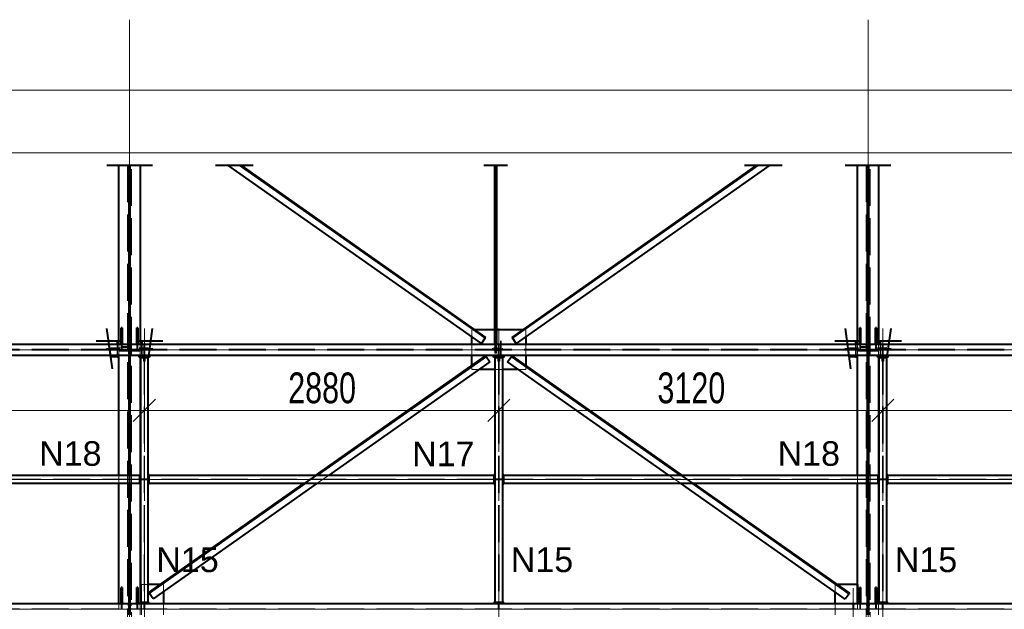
# Model space of a CAD drawing. Header units: metres. Extents: x 217 to 322, y -6 to 53.
# Tile 26 of 39: x 251 to 259, y 43 to 48. Entities that reach past the tile are written whole.
import ezdxf

# ---------------------------------------------------------------- set-up
doc = ezdxf.new("R2010")
doc.units = ezdxf.units.M
for name, pattern in [('__RA_15', [1.7, 1, -0.3, 0.1, -0.3]), ('__RA_2', [0.4, 0.3, -0.1]), ('__RA_4', [0.6, 0.3, -0.1, 0, -0.1, 0, -0.1])]:
    doc.linetypes.add(name, pattern=pattern)
for name, color, linetype, lineweight in [('OSY', 204, '__RA_15', 13), ('POPIS', 7, 'Continuous', 13), ('Standard', 7, 'Continuous', 40), ('VYZTUZ', 11, 'Continuous', 50)]:
    doc.layers.add(name, color=color, linetype=linetype, lineweight=lineweight)
doc.styles.add('ARIAL', font='ARIAL.TTF')

msp = doc.modelspace()

# ---------------------------------------------------------------- linework, layer by layer
at = {"layer": 'OSY', "color": 204, "linetype": 'Continuous', "lineweight": 13}
for p, q in [((252.0971, 36.1652), (252.0971, 47.9132)), ((258.0971, 36.1652), (258.0971, 47.9132)), ((223.0094, 47.3405), (268.4574, 47.3405)), ((223.0094, 45.2328), (268.4574, 45.2328)), ((227.8694, 44.179), (266.4974, 44.179)), ((223.0094, 43.1251), (268.4574, 43.1251))]:
    msp.add_line(p, q, dxfattribs=at)
at = {"layer": 'OSY', "color": 204, "linetype": '__RA_15', "lineweight": 13}
for p, q in [((252.2171, 45.4037), (252.2171, 38.3637)), ((255.0971, 45.4037), (255.0971, 38.3637)), ((258.2171, 45.4037), (258.2171, 38.3637)), ((257.9771, 43.296), (257.9771, 38.4059))]:
    msp.add_line(p, q, dxfattribs=at)
at = {"layer": 'Standard', "color": 1, "linetype": '__RA_4', "lineweight": 40}
for p, q in [((251.9111, 46.7305), (252.1911, 46.7305)), ((252.0031, 46.7305), (252.2831, 46.7305)), ((252.7959, 46.7305), (253.0898, 46.7305)), ((252.8898, 46.7305), (253.1002, 46.7305)), ((254.9755, 46.7305), (255.1645, 46.7305)), ((254.9797, 46.7305), (255.1688, 46.7305)), ((255.0279, 46.7305), (255.1062, 46.7305)), ((255.0381, 46.7305), (255.1164, 46.7305)), ((257.094, 46.7305), (257.3045, 46.7305)), ((257.1045, 46.7305), (257.3984, 46.7305)), ((257.9111, 46.7305), (258.1911, 46.7305)), ((258.0031, 46.7305), (258.2831, 46.7305)), ((251.9444, 45.1788), (251.9129, 45.4047)), ((252.2814, 45.4047), (252.2499, 45.1788)), ((257.9444, 45.1788), (257.9129, 45.4047)), ((258.2814, 45.4047), (258.2499, 45.1788)), ((251.8267, 45.3056), (252.0382, 45.3056)), ((251.9584, 45.0781), (251.9293, 45.2869)), ((252.1561, 45.3056), (252.3676, 45.3056)), ((257.8267, 45.3056), (258.0382, 45.3056)), ((257.9584, 45.0781), (257.9293, 45.2869)), ((258.1561, 45.3056), (258.3676, 45.3056))]:
    msp.add_line(p, q, dxfattribs=at)
at = {"layer": 'Standard', "color": 1, "linetype": 'Continuous', "lineweight": 40}
for p, q in [((252.0111, 45.2778), (252.0111, 46.7305)), ((252.0911, 46.7305), (252.0911, 45.2778)), ((252.1031, 45.2778), (252.1031, 46.7305)), ((252.1831, 46.7305), (252.1831, 45.2778)), ((254.9553, 45.2836), (252.8959, 46.7305)), ((254.9864, 45.3278), (252.9898, 46.7305)), ((253.0002, 46.7305), (254.9898, 45.3327)), ((255.0661, 45.2778), (255.0661, 46.7305)), ((255.0679, 45.2778), (255.0679, 46.7305)), ((255.0721, 45.2778), (255.0721, 46.7305)), ((255.0764, 45.2778), (255.0764, 46.7305)), ((255.0781, 46.7305), (255.0781, 45.2778)), ((255.2045, 45.3327), (257.194, 46.7305)), ((257.2045, 46.7305), (255.2079, 45.3278)), ((257.2984, 46.7305), (255.239, 45.2836)), ((258.0111, 45.2778), (258.0111, 46.7305)), ((258.0911, 46.7305), (258.0911, 45.2778)), ((258.1031, 45.2778), (258.1031, 46.7305)), ((258.1831, 46.7305), (258.1831, 45.2778)), ((252.0291, 45.2778), (252.0291, 45.4091)), ((252.0371, 45.4091), (252.0291, 45.4091)), ((252.0371, 45.4091), (252.0371, 45.2778)), ((252.1651, 45.4091), (252.1571, 45.4091)), ((252.1571, 45.2778), (252.1571, 45.4091)), ((252.1651, 45.4091), (252.1651, 45.2778)), ((255.0661, 45.3928), (254.9042, 45.3928)), ((255.2901, 45.3928), (255.0781, 45.3928)), ((258.0291, 45.2778), (258.0291, 45.4091)), ((258.0371, 45.4091), (258.0291, 45.4091)), ((258.0371, 45.4091), (258.0371, 45.2778)), ((258.1651, 45.4091), (258.1571, 45.4091)), ((258.1571, 45.2778), (258.1571, 45.4091)), ((258.1651, 45.4091), (258.1651, 45.2778)), ((251.9961, 45.302), (251.9267, 45.3056)), ((251.9993, 45.3024), (251.9382, 45.3056)), ((251.9993, 45.3024), (251.9961, 45.302)), ((251.9961, 45.302), (251.9961, 45.2778)), ((251.9993, 45.2778), (251.9993, 45.3024)), ((252.1031, 45.3337), (252.0911, 45.3337)), ((252.2561, 45.3056), (252.195, 45.3024)), ((252.1981, 45.302), (252.195, 45.3024)), ((252.195, 45.3024), (252.195, 45.2778)), ((252.2676, 45.3056), (252.1981, 45.302)), ((252.1981, 45.2778), (252.1981, 45.302)), ((254.8771, 45.2778), (254.8771, 45.3385)), ((254.9864, 45.3278), (254.9553, 45.2836)), ((254.9898, 45.3327), (254.9864, 45.3278)), ((255.2079, 45.3278), (255.2045, 45.3327)), ((255.239, 45.2836), (255.2079, 45.3278)), ((255.3171, 45.3385), (255.3171, 45.2778)), ((257.9961, 45.302), (257.9267, 45.3056)), ((257.9993, 45.3024), (257.9382, 45.3056)), ((257.9993, 45.3024), (257.9961, 45.302)), ((257.9961, 45.302), (257.9961, 45.2778)), ((257.9993, 45.2778), (257.9993, 45.3024)), ((258.1031, 45.3337), (258.0911, 45.3337)), ((258.2561, 45.3056), (258.195, 45.3024)), ((258.1981, 45.302), (258.195, 45.3024)), ((258.195, 45.3024), (258.195, 45.2778)), ((258.2676, 45.3056), (258.1981, 45.302)), ((258.1981, 45.2778), (258.1981, 45.302)), ((246.1031, 45.2778), (252.0911, 45.2778)), ((252.0911, 45.2778), (252.0911, 45.1878)), ((252.1031, 45.23), (252.0911, 45.23)), ((252.0911, 45.22), (252.1031, 45.22)), ((252.1031, 45.2778), (258.0911, 45.2778)), ((252.1031, 45.1878), (252.1031, 45.2778)), ((258.0911, 45.2778), (258.0911, 45.1878)), ((258.1031, 45.23), (258.0911, 45.23)), ((258.0911, 45.22), (258.1031, 45.22)), ((258.1031, 45.2778), (264.0911, 45.2778)), ((258.1031, 45.1878), (258.1031, 45.2778)), ((246.1031, 45.1878), (252.0911, 45.1878)), ((251.9446, 45.1772), (251.9961, 45.1745)), ((251.9961, 45.1878), (251.9961, 45.1745)), ((251.9961, 45.1745), (251.9993, 45.1749)), ((251.9993, 45.1749), (251.9993, 45.1878)), ((252.0111, 44.211), (252.0111, 45.1878)), ((252.0911, 45.1878), (252.0911, 44.211)), ((252.1031, 44.211), (252.1031, 45.1878)), ((252.1031, 45.1878), (258.0911, 45.1878)), ((252.1671, 45.1798), (252.1671, 45.1878)), ((252.1671, 45.1798), (252.2671, 45.1798)), ((252.1749, 45.1798), (252.1749, 45.1748)), ((252.1749, 45.1748), (252.2099, 45.1748)), ((252.1831, 45.1798), (252.1831, 44.219)), ((252.1851, 45.1698), (252.1851, 43.1781)), ((252.1851, 45.1698), (252.2491, 45.1698)), ((252.1957, 45.1748), (252.1981, 45.1745)), ((252.1981, 45.1745), (252.1981, 45.1748)), ((252.1981, 45.1745), (252.2046, 45.1748)), ((252.2099, 45.1748), (252.2099, 45.1698)), ((252.2149, 45.1698), (252.2149, 45.1798)), ((252.2149, 45.1754), (252.2193, 45.1756)), ((252.2193, 45.1798), (252.2193, 45.1698)), ((252.2243, 45.1698), (252.2243, 45.1748)), ((252.2243, 45.1748), (252.2593, 45.1748)), ((252.2491, 43.1781), (252.2491, 45.1698)), ((252.2593, 45.1748), (252.2593, 45.1798)), ((252.2671, 45.1878), (252.2671, 45.1798)), ((253.6079, 44.211), (254.9901, 45.1821)), ((254.9936, 45.1772), (253.6183, 44.211)), ((255.0246, 45.133), (253.7123, 44.211)), ((254.8771, 45.1027), (254.8771, 45.1878)), ((254.9901, 45.1821), (254.9936, 45.1772)), ((254.9936, 45.1772), (255.0246, 45.133)), ((255.0471, 45.1798), (255.0471, 45.1878)), ((255.0471, 45.1798), (255.1471, 45.1798)), ((255.0549, 45.1798), (255.0549, 45.1748)), ((255.0549, 45.1748), (255.0899, 45.1748)), ((255.0651, 45.1698), (255.0651, 43.1781)), ((255.0651, 45.1698), (255.1291, 45.1698)), ((255.0899, 45.1748), (255.0899, 45.1698)), ((255.0949, 45.1698), (255.0949, 45.1798)), ((255.0993, 45.1798), (255.0993, 45.1698)), ((255.1043, 45.1698), (255.1043, 45.1748)), ((255.1043, 45.1748), (255.1393, 45.1748)), ((255.1291, 43.1781), (255.1291, 45.1698)), ((255.1393, 45.1748), (255.1393, 45.1798)), ((255.1471, 45.1878), (255.1471, 45.1798)), ((255.1681, 45.1341), (255.1991, 45.1783)), ((256.482, 44.211), (255.1681, 45.1341)), ((255.1991, 45.1783), (255.2026, 45.1832)), ((256.5759, 44.211), (255.1991, 45.1783)), ((255.2026, 45.1832), (256.5864, 44.211)), ((255.3171, 45.1878), (255.3171, 45.1027)), ((257.9446, 45.1772), (257.9961, 45.1745)), ((257.9961, 45.1878), (257.9961, 45.1745)), ((257.9961, 45.1745), (257.9993, 45.1749)), ((257.9993, 45.1749), (257.9993, 45.1878)), ((258.0111, 44.211), (258.0111, 45.1878)), ((258.0911, 45.1878), (258.0911, 44.211)), ((258.1031, 44.211), (258.1031, 45.1878)), ((258.1031, 45.1878), (264.0911, 45.1878)), ((258.1671, 45.1798), (258.1671, 45.1878)), ((258.1671, 45.1798), (258.2671, 45.1798)), ((258.1749, 45.1798), (258.1749, 45.1748)), ((258.1749, 45.1748), (258.2099, 45.1748)), ((258.1831, 45.1798), (258.1831, 44.219)), ((258.1851, 45.1698), (258.1851, 43.1781)), ((258.1851, 45.1698), (258.2491, 45.1698)), ((258.1957, 45.1748), (258.1981, 45.1745)), ((258.1981, 45.1745), (258.1981, 45.1748)), ((258.1981, 45.1745), (258.2046, 45.1748)), ((258.2099, 45.1748), (258.2099, 45.1698)), ((258.2149, 45.1698), (258.2149, 45.1798)), ((258.2149, 45.1754), (258.2193, 45.1756)), ((258.2193, 45.1798), (258.2193, 45.1698)), ((258.2243, 45.1698), (258.2243, 45.1748)), ((258.2243, 45.1748), (258.2593, 45.1748)), ((258.2491, 43.1781), (258.2491, 45.1698)), ((258.2593, 45.1748), (258.2593, 45.1798)), ((258.2671, 45.1878), (258.2671, 45.1798)), ((255.0651, 45.0728), (254.939, 45.0728)), ((255.2553, 45.0728), (255.1291, 45.0728)), ((252.1031, 44.9837), (252.0911, 44.9837)), ((258.1031, 44.9837), (258.0911, 44.9837)), ((252.1771, 44.211), (249.1371, 44.211)), ((252.1771, 44.219), (252.1771, 44.211)), ((252.1771, 44.219), (252.1851, 44.219)), ((252.1771, 44.211), (252.1771, 44.147)), ((252.2491, 44.219), (252.2571, 44.219)), ((252.2571, 44.211), (252.2571, 44.219)), ((252.2571, 44.147), (252.2571, 44.211)), ((255.0571, 44.211), (252.2571, 44.211)), ((255.0571, 44.219), (255.0571, 44.211)), ((255.0571, 44.219), (255.0651, 44.219)), ((255.0571, 44.211), (255.0571, 44.147)), ((255.1291, 44.219), (255.1371, 44.219)), ((255.1371, 44.211), (255.1371, 44.219)), ((255.1371, 44.147), (255.1371, 44.211)), ((258.1771, 44.211), (255.1371, 44.211)), ((258.1771, 44.219), (258.1771, 44.211)), ((258.1771, 44.219), (258.1851, 44.219)), ((258.1771, 44.211), (258.1771, 44.147)), ((258.2491, 44.219), (258.2571, 44.219)), ((258.2571, 44.211), (258.2571, 44.219)), ((258.2571, 44.147), (258.2571, 44.211)), ((261.0571, 44.211), (258.2571, 44.211)), ((249.1371, 44.147), (252.1771, 44.147)), ((252.0111, 43.1701), (252.0111, 44.147)), ((252.0911, 44.147), (252.0911, 43.1701)), ((252.1031, 43.1701), (252.1031, 44.147)), ((252.1771, 44.147), (252.1771, 44.139)), ((252.1851, 44.139), (252.1771, 44.139)), ((252.1831, 44.139), (252.1831, 43.1781)), ((252.2571, 44.139), (252.2491, 44.139)), ((252.2531, 43.2591), (253.5168, 44.147)), ((253.5272, 44.147), (252.2565, 43.2542)), ((252.2571, 44.139), (252.2571, 44.147)), ((252.2571, 44.147), (255.0571, 44.147)), ((253.6212, 44.147), (252.2876, 43.21)), ((255.0571, 44.147), (255.0571, 44.139)), ((255.0651, 44.139), (255.0571, 44.139)), ((255.1371, 44.139), (255.1291, 44.139)), ((255.1371, 44.139), (255.1371, 44.147)), ((255.1371, 44.147), (258.1771, 44.147)), ((257.9116, 43.2065), (256.5731, 44.147)), ((257.9427, 43.2507), (256.667, 44.147)), ((256.6775, 44.147), (257.9461, 43.2556)), ((258.0111, 43.3251), (258.0111, 44.147)), ((258.0911, 44.147), (258.0911, 43.1701)), ((258.1031, 43.1701), (258.1031, 44.147)), ((258.1771, 44.147), (258.1771, 44.139)), ((258.1851, 44.139), (258.1771, 44.139)), ((258.1831, 44.139), (258.1831, 43.1781)), ((258.2571, 44.139), (258.2491, 44.139)), ((258.2571, 44.139), (258.2571, 44.147)), ((258.2571, 44.147), (261.0571, 44.147)), ((252.0291, 43.1701), (252.0291, 43.3014)), ((252.0371, 43.3014), (252.0291, 43.3014)), ((252.0371, 43.3014), (252.0371, 43.1701)), ((252.1651, 43.3014), (252.1571, 43.3014)), ((252.1571, 43.1701), (252.1571, 43.3014)), ((252.1651, 43.3014), (252.1651, 43.1701)), ((252.347, 43.3251), (252.2491, 43.3251)), ((258.0111, 43.3251), (257.8473, 43.3251)), ((258.0111, 43.1701), (258.0111, 43.3251)), ((258.0111, 43.3251), (258.0111, 43.1701)), ((258.0291, 43.1701), (258.0291, 43.3014)), ((258.0371, 43.3014), (258.0291, 43.3014)), ((258.0371, 43.3014), (258.0371, 43.1701)), ((258.1651, 43.3014), (258.1571, 43.3014)), ((258.1571, 43.1701), (258.1571, 43.3014)), ((258.1651, 43.3014), (258.1651, 43.1701)), ((252.1031, 43.216), (252.0911, 43.216)), ((252.2565, 43.2542), (252.2531, 43.2591)), ((252.2876, 43.21), (252.2565, 43.2542)), ((252.3731, 43.2701), (252.3731, 43.1701)), ((257.8311, 43.1701), (257.8311, 43.2631)), ((257.9427, 43.2507), (257.9116, 43.2065)), ((257.9461, 43.2556), (257.9427, 43.2507)), ((258.1031, 43.216), (258.0911, 43.216)), ((246.1031, 43.1701), (252.0911, 43.1701)), ((252.0911, 43.1701), (252.0911, 43.0801)), ((252.1031, 43.1701), (258.0911, 43.1701)), ((252.1031, 43.0801), (252.1031, 43.1701)), ((252.1771, 43.1701), (252.1771, 43.1781)), ((252.1851, 43.1781), (252.1771, 43.1781)), ((252.2491, 43.1781), (252.1851, 43.1781)), ((252.2571, 43.1781), (252.2491, 43.1781)), ((252.2571, 43.1781), (252.2571, 43.1701)), ((255.0571, 43.1701), (255.0571, 43.1781)), ((255.0651, 43.1781), (255.0571, 43.1781)), ((255.1291, 43.1781), (255.0651, 43.1781)), ((255.1371, 43.1781), (255.1291, 43.1781)), ((255.1371, 43.1781), (255.1371, 43.1701)), ((258.0911, 43.1701), (258.0911, 43.0801)), ((258.1031, 43.1701), (264.0911, 43.1701)), ((258.1031, 43.0801), (258.1031, 43.1701)), ((258.1771, 43.1701), (258.1771, 43.1781)), ((258.1851, 43.1781), (258.1771, 43.1781)), ((258.2491, 43.1781), (258.1851, 43.1781)), ((258.2571, 43.1781), (258.2491, 43.1781)), ((258.2571, 43.1781), (258.2571, 43.1701))]:
    msp.add_line(p, q, dxfattribs=at)
at = {"layer": 'Standard', "color": 136, "linetype": '__RA_2', "lineweight": 18}
for p, q in [((252.0811, 46.7305), (252.0811, 38.8002)), ((252.1131, 38.8002), (252.1131, 46.7305)), ((258.0811, 46.7305), (258.0811, 38.8002)), ((258.1131, 38.8002), (258.1131, 46.7305)), ((254.8938, 45.3928), (254.8771, 45.3928)), ((254.8771, 45.3385), (254.8771, 45.3928)), ((254.9042, 45.3928), (254.8938, 45.3928)), ((255.0781, 45.3928), (255.0661, 45.3928)), ((255.3005, 45.3928), (255.2901, 45.3928)), ((255.3171, 45.3928), (255.3005, 45.3928)), ((255.3171, 45.3928), (255.3171, 45.3385)), ((252.0291, 45.296), (252.0371, 45.296)), ((252.0831, 45.3117), (252.0831, 45.3108)), ((252.0831, 45.3108), (252.0831, 45.259)), ((252.0911, 45.3108), (252.0831, 45.3108)), ((252.1571, 45.296), (252.1651, 45.296)), ((255.1111, 45.3056), (255.1111, 45.2986)), ((255.1111, 45.2986), (255.1111, 45.2448)), ((255.1171, 45.2986), (255.1111, 45.2986)), ((255.1171, 45.3056), (255.1171, 45.2986)), ((255.1171, 45.2388), (255.1171, 45.2986)), ((258.0291, 45.296), (258.0371, 45.296)), ((258.0831, 45.3117), (258.0831, 45.3108)), ((258.0831, 45.3108), (258.0831, 45.259)), ((258.0911, 45.3108), (258.0831, 45.3108)), ((258.1571, 45.296), (258.1651, 45.296)), ((246.1031, 45.2356), (252.0911, 45.2356)), ((246.1031, 45.23), (252.0911, 45.23)), ((252.0011, 45.2377), (251.9088, 45.2454)), ((251.9095, 45.2374), (252.0011, 45.2297)), ((251.9961, 45.2422), (251.9351, 45.2454)), ((251.9362, 45.2374), (251.9961, 45.2343)), ((251.9993, 45.2487), (251.9457, 45.2514)), ((251.9485, 45.2314), (251.9993, 45.2287)), ((251.9961, 45.2778), (251.9961, 45.2422)), ((251.9961, 45.2422), (252.0191, 45.2454)), ((252.0187, 45.2374), (251.9961, 45.2343)), ((251.9961, 45.2343), (251.9961, 45.1878)), ((251.9993, 45.2487), (251.9993, 45.2778)), ((252.0194, 45.2514), (251.9993, 45.2487)), ((251.9993, 45.2287), (252.0183, 45.2314)), ((251.9993, 45.1878), (251.9993, 45.2287)), ((252.0011, 45.2377), (252.0011, 45.2297)), ((252.0811, 45.2377), (252.0011, 45.2377)), ((252.0011, 45.2297), (252.0811, 45.2297)), ((252.0111, 45.23), (252.0111, 45.2778)), ((252.0111, 45.2377), (252.0811, 45.2377)), ((252.0811, 45.2337), (252.0111, 45.2337)), ((252.0111, 45.22), (252.0111, 45.23)), ((252.0111, 45.1878), (252.0111, 45.22)), ((252.0111, 45.22), (252.0911, 45.22)), ((252.0291, 45.2356), (252.0291, 45.2778)), ((252.0311, 45.2595), (252.0311, 45.259)), ((252.0831, 45.259), (252.0311, 45.259)), ((252.0311, 45.259), (252.0311, 45.251)), ((252.0311, 45.251), (252.0911, 45.251)), ((252.0371, 45.2778), (252.0371, 45.2356)), ((252.1031, 45.2356), (258.0911, 45.2356)), ((252.1631, 45.2311), (252.1031, 45.2311)), ((252.1031, 45.23), (258.0911, 45.23)), ((252.1031, 45.22), (252.1811, 45.22)), ((252.1111, 45.2233), (252.1111, 45.2231)), ((252.1111, 45.1877), (252.1111, 45.2231)), ((252.1111, 45.2231), (252.1631, 45.2231)), ((252.1931, 45.2377), (252.1131, 45.2377)), ((252.1131, 45.2377), (252.1831, 45.2377)), ((252.1831, 45.2337), (252.1131, 45.2337)), ((252.1131, 45.2297), (252.1931, 45.2297)), ((252.1571, 45.2356), (252.1571, 45.2778)), ((252.1631, 45.2311), (252.1631, 45.2314)), ((252.1631, 45.2231), (252.1631, 45.2311)), ((252.1651, 45.2778), (252.1651, 45.2356)), ((252.195, 45.2487), (252.1749, 45.2514)), ((252.1752, 45.2454), (252.1981, 45.2422)), ((252.1981, 45.2343), (252.1756, 45.2374)), ((252.1759, 45.2314), (252.195, 45.2287)), ((252.1811, 45.23), (252.1811, 45.22)), ((252.1831, 45.2778), (252.1831, 45.1798)), ((252.2855, 45.2454), (252.1931, 45.2377)), ((252.1931, 45.2297), (252.1931, 45.2377)), ((252.1931, 45.2297), (252.2848, 45.2374)), ((252.195, 45.2778), (252.195, 45.2487)), ((252.2485, 45.2514), (252.195, 45.2487)), ((252.195, 45.2287), (252.2457, 45.2314)), ((252.195, 45.2287), (252.195, 45.1798)), ((252.1981, 45.2422), (252.1981, 45.2778)), ((252.2592, 45.2454), (252.1981, 45.2422)), ((252.1981, 45.2343), (252.2581, 45.2374)), ((252.1981, 45.1798), (252.1981, 45.2343)), ((252.2131, 45.2456), (252.2131, 45.2778)), ((252.2211, 45.2456), (252.2131, 45.2456)), ((252.2131, 45.2456), (252.2131, 45.2356)), ((252.2131, 45.23), (252.2131, 45.22)), ((252.2131, 45.22), (252.2211, 45.22)), ((252.2131, 45.1878), (252.2131, 45.22)), ((252.2211, 45.2778), (252.2211, 45.2456)), ((252.2211, 45.2356), (252.2211, 45.2456)), ((252.2211, 45.22), (252.2211, 45.23)), ((252.2211, 45.22), (252.2211, 45.1878)), ((254.8771, 45.1878), (254.8771, 45.2778)), ((255.0471, 45.2368), (255.0471, 45.2454)), ((255.1271, 45.2375), (255.0471, 45.2375)), ((255.0471, 45.2368), (255.1271, 45.2368)), ((255.1271, 45.2368), (255.0471, 45.2368)), ((255.0471, 45.2368), (255.0471, 45.2288)), ((255.0471, 45.2368), (255.1271, 45.2368)), ((255.1271, 45.2328), (255.0471, 45.2328)), ((255.1271, 45.2328), (255.0471, 45.2328)), ((255.0471, 45.2295), (255.1271, 45.2295)), ((255.0471, 45.2288), (255.1271, 45.2288)), ((255.0571, 45.2514), (255.0571, 45.2448)), ((255.1111, 45.2448), (255.0571, 45.2448)), ((255.0571, 45.2448), (255.0571, 45.2388)), ((255.0571, 45.2388), (255.1171, 45.2388)), ((255.0571, 45.2374), (255.0571, 45.2309)), ((255.1171, 45.2309), (255.0571, 45.2309)), ((255.0571, 45.2309), (255.0571, 45.2249)), ((255.0571, 45.2249), (255.1111, 45.2249)), ((255.0661, 45.2056), (255.0661, 45.2778)), ((255.0679, 45.2056), (255.0661, 45.2056)), ((255.0679, 45.2056), (255.0679, 45.2778)), ((255.0721, 45.2056), (255.0679, 45.2056)), ((255.0721, 45.2056), (255.0721, 45.2778)), ((255.0764, 45.2056), (255.0721, 45.2056)), ((255.0764, 45.2056), (255.0764, 45.2778)), ((255.0781, 45.2056), (255.0764, 45.2056)), ((255.0781, 45.2778), (255.0781, 45.2056)), ((255.0931, 45.2456), (255.0931, 45.2778)), ((255.1011, 45.2456), (255.0931, 45.2456)), ((255.0931, 45.2456), (255.0931, 45.2356)), ((255.0931, 45.23), (255.0931, 45.22)), ((255.0931, 45.22), (255.1011, 45.22)), ((255.0931, 45.1878), (255.0931, 45.22)), ((255.1011, 45.2778), (255.1011, 45.2456)), ((255.1011, 45.2356), (255.1011, 45.2456)), ((255.1011, 45.22), (255.1011, 45.23)), ((255.1011, 45.22), (255.1011, 45.1878)), ((255.1111, 45.2249), (255.1111, 45.2314)), ((255.1111, 45.2249), (255.1111, 45.1711)), ((255.1171, 45.2309), (255.1171, 45.2374)), ((255.1171, 45.1711), (255.1171, 45.2309)), ((255.1271, 45.2454), (255.1271, 45.2368)), ((255.1271, 45.2368), (255.1271, 45.2288)), ((255.3171, 45.2778), (255.3171, 45.1878)), ((258.0011, 45.2377), (257.9088, 45.2454)), ((257.9095, 45.2374), (258.0011, 45.2297)), ((257.9961, 45.2422), (257.9351, 45.2454)), ((257.9362, 45.2374), (257.9961, 45.2343)), ((257.9993, 45.2487), (257.9457, 45.2514)), ((257.9485, 45.2314), (257.9993, 45.2287)), ((257.9961, 45.2778), (257.9961, 45.2422)), ((257.9961, 45.2422), (258.0191, 45.2454)), ((258.0187, 45.2374), (257.9961, 45.2343)), ((257.9961, 45.2343), (257.9961, 45.1878)), ((257.9993, 45.2487), (257.9993, 45.2778)), ((258.0194, 45.2514), (257.9993, 45.2487)), ((257.9993, 45.2287), (258.0183, 45.2314)), ((257.9993, 45.1878), (257.9993, 45.2287)), ((258.0011, 45.2377), (258.0011, 45.2297)), ((258.0811, 45.2377), (258.0011, 45.2377)), ((258.0011, 45.2297), (258.0811, 45.2297)), ((258.0111, 45.23), (258.0111, 45.2778)), ((258.0111, 45.2377), (258.0811, 45.2377)), ((258.0811, 45.2337), (258.0111, 45.2337)), ((258.0111, 45.22), (258.0111, 45.23)), ((258.0111, 45.1878), (258.0111, 45.22)), ((258.0111, 45.22), (258.0911, 45.22)), ((258.0291, 45.2356), (258.0291, 45.2778)), ((258.0311, 45.2595), (258.0311, 45.259)), ((258.0831, 45.259), (258.0311, 45.259)), ((258.0311, 45.259), (258.0311, 45.251)), ((258.0311, 45.251), (258.0911, 45.251)), ((258.0371, 45.2778), (258.0371, 45.2356)), ((258.1031, 45.2356), (264.0911, 45.2356)), ((258.1631, 45.2311), (258.1031, 45.2311)), ((258.1031, 45.23), (264.0911, 45.23)), ((258.1031, 45.22), (258.1811, 45.22)), ((258.1111, 45.2233), (258.1111, 45.2231)), ((258.1111, 45.1877), (258.1111, 45.2231)), ((258.1111, 45.2231), (258.1631, 45.2231)), ((258.1931, 45.2377), (258.1131, 45.2377)), ((258.1131, 45.2377), (258.1831, 45.2377)), ((258.1831, 45.2337), (258.1131, 45.2337)), ((258.1131, 45.2297), (258.1931, 45.2297)), ((258.1571, 45.2356), (258.1571, 45.2778)), ((258.1631, 45.2311), (258.1631, 45.2314)), ((258.1631, 45.2231), (258.1631, 45.2311)), ((258.1651, 45.2778), (258.1651, 45.2356)), ((258.195, 45.2487), (258.1749, 45.2514)), ((258.1752, 45.2454), (258.1981, 45.2422)), ((258.1981, 45.2343), (258.1756, 45.2374)), ((258.1759, 45.2314), (258.195, 45.2287)), ((258.1811, 45.23), (258.1811, 45.22)), ((258.1831, 45.2778), (258.1831, 45.1798)), ((258.2855, 45.2454), (258.1931, 45.2377)), ((258.1931, 45.2297), (258.1931, 45.2377)), ((258.1931, 45.2297), (258.2848, 45.2374)), ((258.195, 45.2778), (258.195, 45.2487)), ((258.2485, 45.2514), (258.195, 45.2487)), ((258.195, 45.2287), (258.2457, 45.2314)), ((258.195, 45.2287), (258.195, 45.1798)), ((258.1981, 45.2422), (258.1981, 45.2778)), ((258.2592, 45.2454), (258.1981, 45.2422)), ((258.1981, 45.2343), (258.2581, 45.2374)), ((258.1981, 45.1798), (258.1981, 45.2343)), ((258.2131, 45.2456), (258.2131, 45.2778)), ((258.2211, 45.2456), (258.2131, 45.2456)), ((258.2131, 45.2456), (258.2131, 45.2356)), ((258.2131, 45.23), (258.2131, 45.22)), ((258.2131, 45.22), (258.2211, 45.22)), ((258.2131, 45.1878), (258.2131, 45.22)), ((258.2211, 45.2778), (258.2211, 45.2456)), ((258.2211, 45.2356), (258.2211, 45.2456)), ((258.2211, 45.22), (258.2211, 45.23)), ((258.2211, 45.22), (258.2211, 45.1878)), ((251.9561, 45.1772), (251.9993, 45.1749)), ((252.195, 45.1798), (252.195, 45.1749)), ((252.195, 45.1749), (252.2382, 45.1772)), ((252.195, 45.1749), (252.1957, 45.1748)), ((252.1981, 45.1748), (252.1981, 45.1798)), ((252.2046, 45.1748), (252.2149, 45.1754)), ((252.2099, 45.1698), (252.2099, 45.1398)), ((252.2099, 45.1398), (252.2149, 45.1398)), ((252.2149, 45.1698), (252.2149, 43.1781)), ((252.2193, 45.1756), (252.2497, 45.1772)), ((252.2193, 45.1698), (252.2193, 43.1781)), ((252.2193, 45.1398), (252.2243, 45.1398)), ((252.2243, 45.1398), (252.2243, 45.1698)), ((255.0899, 45.1698), (255.0899, 45.1398)), ((255.0899, 45.1398), (255.0949, 45.1398)), ((255.0949, 45.1698), (255.0949, 43.1781)), ((255.0993, 45.1698), (255.0993, 43.1781)), ((255.0993, 45.1398), (255.1043, 45.1398)), ((255.1043, 45.1398), (255.1043, 45.1698)), ((255.1111, 45.1711), (255.1171, 45.1711)), ((257.9561, 45.1772), (257.9993, 45.1749)), ((258.195, 45.1798), (258.195, 45.1749)), ((258.195, 45.1749), (258.2382, 45.1772)), ((258.195, 45.1749), (258.1957, 45.1748)), ((258.1981, 45.1748), (258.1981, 45.1798)), ((258.2046, 45.1748), (258.2149, 45.1754)), ((258.2099, 45.1698), (258.2099, 45.1398)), ((258.2099, 45.1398), (258.2149, 45.1398)), ((258.2149, 45.1698), (258.2149, 43.1781)), ((258.2193, 45.1756), (258.2497, 45.1772)), ((258.2193, 45.1698), (258.2193, 43.1781)), ((258.2193, 45.1398), (258.2243, 45.1398)), ((258.2243, 45.1398), (258.2243, 45.1698)), ((254.8771, 45.0954), (254.8771, 45.1027)), ((254.8771, 45.0728), (254.8771, 45.0954)), ((254.939, 45.0728), (254.8771, 45.0728)), ((255.1291, 45.0728), (255.0651, 45.0728)), ((255.3171, 45.0728), (255.2553, 45.0728)), ((255.3171, 45.1027), (255.3171, 45.0954)), ((255.3171, 45.0954), (255.3171, 45.0728)), ((252.1771, 44.1812), (249.1371, 44.1812)), ((252.1771, 44.1768), (249.1371, 44.1768)), ((252.0111, 44.147), (252.0111, 44.211)), ((252.0911, 44.211), (252.0911, 44.147)), ((252.1031, 44.147), (252.1031, 44.211)), ((252.1831, 44.219), (252.1831, 44.139)), ((252.1851, 44.183), (252.2049, 44.183)), ((252.2049, 44.175), (252.1851, 44.175)), ((252.2149, 44.183), (252.2049, 44.183)), ((252.2049, 44.183), (252.2049, 44.175)), ((252.2049, 44.175), (252.2149, 44.175)), ((252.2293, 44.183), (252.2193, 44.183)), ((252.2193, 44.175), (252.2293, 44.175)), ((252.2293, 44.175), (252.2293, 44.183)), ((252.2293, 44.183), (252.2491, 44.183)), ((252.2491, 44.175), (252.2293, 44.175)), ((255.0571, 44.1812), (252.2571, 44.1812)), ((255.0571, 44.1768), (252.2571, 44.1768)), ((253.5168, 44.147), (253.6079, 44.211)), ((253.6183, 44.211), (253.5272, 44.147)), ((253.7123, 44.211), (253.6212, 44.147)), ((255.0651, 44.183), (255.0849, 44.183)), ((255.0849, 44.175), (255.0651, 44.175)), ((255.0949, 44.183), (255.0849, 44.183)), ((255.0849, 44.183), (255.0849, 44.175)), ((255.0849, 44.175), (255.0949, 44.175)), ((255.1093, 44.183), (255.0993, 44.183)), ((255.0993, 44.175), (255.1093, 44.175)), ((255.1093, 44.175), (255.1093, 44.183)), ((255.1093, 44.183), (255.1291, 44.183)), ((255.1291, 44.175), (255.1093, 44.175)), ((258.1771, 44.1812), (255.1371, 44.1812)), ((258.1771, 44.1768), (255.1371, 44.1768)), ((256.5731, 44.147), (256.482, 44.211)), ((256.667, 44.147), (256.5759, 44.211)), ((256.5864, 44.211), (256.6775, 44.147)), ((258.0111, 44.147), (258.0111, 44.211)), ((258.0911, 44.211), (258.0911, 44.147)), ((258.1031, 44.147), (258.1031, 44.211)), ((258.1831, 44.219), (258.1831, 44.139)), ((258.1851, 44.183), (258.2049, 44.183)), ((258.2049, 44.175), (258.1851, 44.175)), ((258.2149, 44.183), (258.2049, 44.183)), ((258.2049, 44.183), (258.2049, 44.175)), ((258.2049, 44.175), (258.2149, 44.175)), ((258.2293, 44.183), (258.2193, 44.183)), ((258.2193, 44.175), (258.2293, 44.175)), ((258.2293, 44.175), (258.2293, 44.183)), ((258.2293, 44.183), (258.2491, 44.183)), ((258.2491, 44.175), (258.2293, 44.175)), ((261.0571, 44.1812), (258.2571, 44.1812)), ((261.0571, 44.1768), (258.2571, 44.1768)), ((252.2491, 43.3251), (252.1931, 43.3251)), ((252.1931, 43.1701), (252.1931, 43.3251)), ((252.3575, 43.3251), (252.347, 43.3251)), ((252.3731, 43.3251), (252.3575, 43.3251)), ((252.3731, 43.3251), (252.3731, 43.2701)), ((257.8368, 43.3251), (257.8311, 43.3251)), ((257.8311, 43.2631), (257.8311, 43.3251)), ((257.8473, 43.3251), (257.8368, 43.3251)), ((246.1031, 43.1279), (252.0911, 43.1279)), ((252.0111, 43.1223), (252.0111, 43.1701)), ((252.0291, 43.1883), (252.0371, 43.1883)), ((252.0291, 43.1279), (252.0291, 43.1701)), ((252.0371, 43.1701), (252.0371, 43.1279)), ((252.0851, 43.1739), (252.0851, 43.1737)), ((252.0911, 43.1737), (252.0851, 43.1737)), ((252.0851, 43.1737), (252.0851, 43.1526)), ((252.1091, 43.1737), (252.1031, 43.1737)), ((252.1031, 43.1279), (258.0911, 43.1279)), ((252.1091, 43.1737), (252.1091, 43.1739)), ((252.1091, 43.1526), (252.1091, 43.1737)), ((252.1571, 43.1883), (252.1651, 43.1883)), ((252.1571, 43.1279), (252.1571, 43.1701)), ((252.1651, 43.1701), (252.1651, 43.1279)), ((252.1831, 43.1781), (252.1831, 43.1701)), ((252.1831, 43.1701), (252.1831, 43.0801)), ((252.1931, 43.0801), (252.1931, 43.1701)), ((252.2131, 43.1379), (252.2131, 43.1701)), ((252.2211, 43.1379), (252.2131, 43.1379)), ((252.2131, 43.1379), (252.2131, 43.1279)), ((252.2211, 43.1701), (252.2211, 43.1379)), ((252.2211, 43.1279), (252.2211, 43.1379)), ((252.3731, 43.1701), (252.3731, 43.0801)), ((255.0931, 43.1379), (255.0931, 43.1701)), ((255.1011, 43.1379), (255.0931, 43.1379)), ((255.0931, 43.1379), (255.0931, 43.1279)), ((255.1011, 43.1701), (255.1011, 43.1379)), ((255.1011, 43.1279), (255.1011, 43.1379)), ((257.8311, 43.0801), (257.8311, 43.1701)), ((257.9731, 43.1379), (257.9731, 43.1701)), ((257.9811, 43.1379), (257.9731, 43.1379)), ((257.9731, 43.1379), (257.9731, 43.1279)), ((257.9811, 43.1701), (257.9811, 43.1379)), ((257.9811, 43.1279), (257.9811, 43.1379)), ((258.0111, 43.1223), (258.0111, 43.1701)), ((258.0111, 43.1701), (258.0111, 43.1223)), ((258.0291, 43.1883), (258.0371, 43.1883)), ((258.0291, 43.1279), (258.0291, 43.1701)), ((258.0371, 43.1701), (258.0371, 43.1279)), ((258.0851, 43.1739), (258.0851, 43.1737)), ((258.0911, 43.1737), (258.0851, 43.1737)), ((258.0851, 43.1737), (258.0851, 43.1526)), ((258.1091, 43.1737), (258.1031, 43.1737)), ((258.1031, 43.1279), (264.0911, 43.1279)), ((258.1091, 43.1737), (258.1091, 43.1739)), ((258.1091, 43.1526), (258.1091, 43.1737)), ((258.1571, 43.1883), (258.1651, 43.1883)), ((258.1571, 43.1279), (258.1571, 43.1701)), ((258.1651, 43.1701), (258.1651, 43.1279)), ((258.1831, 43.1781), (258.1831, 43.1701)), ((258.1831, 43.1701), (258.1831, 43.0801)), ((258.2131, 43.1379), (258.2131, 43.1701)), ((258.2211, 43.1379), (258.2131, 43.1379)), ((258.2131, 43.1379), (258.2131, 43.1279)), ((258.2211, 43.1701), (258.2211, 43.1379)), ((258.2211, 43.1279), (258.2211, 43.1379))]:
    msp.add_line(p, q, dxfattribs=at)
at = {"layer": 'Standard', "color": 7, "linetype": 'Continuous', "lineweight": 13}
msp.add_lwpolyline([(222.9094, 38.5015), (265.7274, 38.5015), (265.7274, 46.8305), (222.9094, 46.8305), (222.9094, 38.5015)], dxfattribs=at)
at = {"layer": 'VYZTUZ', "color": 171, "linetype": 'Continuous', "lineweight": 18}
for p, q in [((252.2171, 44.7397), (252.2171, 44.8897)), ((255.0971, 44.7397), (255.0971, 44.8897)), ((258.2171, 44.7397), (258.2171, 44.8897)), ((252.1271, 44.6497), (252.3071, 44.8297)), ((255.0071, 44.6497), (255.1871, 44.8297)), ((258.1271, 44.6497), (258.3071, 44.8297)), ((249.0971, 44.7397), (252.2171, 44.7397)), ((252.2171, 44.7397), (252.2171, 44.5897)), ((252.2171, 44.7397), (255.0971, 44.7397)), ((255.0971, 44.7397), (255.0971, 44.5897)), ((255.0971, 44.7397), (258.2171, 44.7397)), ((258.2171, 44.7397), (258.2171, 44.5897)), ((258.2171, 44.7397), (261.0971, 44.7397))]:
    msp.add_line(p, q, dxfattribs=at)

# ---------------------------------------------------------------- texts
at = {"layer": 'POPIS', "color": 204, "linetype": 'Continuous', "lineweight": 13, "char_height": 0.2, "width": 0.09912, "attachment_point": 7, "style": 'ARIAL'}
for s, insert in [('\\W0.99;N18', (251.3621, 44.2864)), ('\\W0.99;N17', (254.3921, 44.2864)), ('\\W0.99;N18', (257.3621, 44.2864)), ('\\W0.99;N15', (252.3141, 43.423)), ('\\W0.99;N15', (255.1941, 43.423)), ('\\W0.99;N15', (258.3141, 43.423))]:
    msp.add_mtext(s, dxfattribs=dict(at, insert=insert))
at = {"layer": 'VYZTUZ', "color": 171, "linetype": 'Continuous', "lineweight": 18, "char_height": 0.25, "width": 0.089286, "attachment_point": 7, "style": 'ARIAL'}
for s, insert in [('\\W0.71;2880', (253.3856, 44.7939)), ('\\W0.71;3120', (256.3856, 44.7941))]:
    msp.add_mtext(s, dxfattribs=dict(at, insert=insert))

doc.saveas('drawing.dxf')
